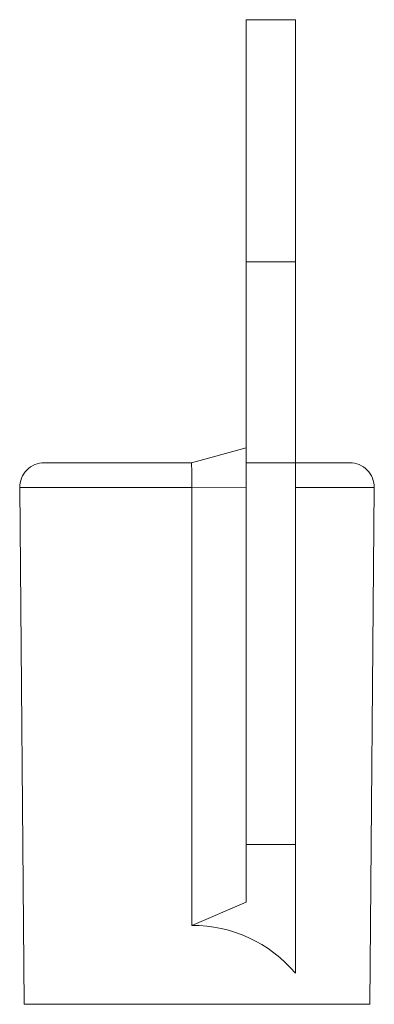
# Paper-space layout '_Right' of a CAD drawing. Header units: inches. Extents: x -0.36 to 0.36, y -1 to 1.
import ezdxf

# ---------------------------------------------------------------- set-up
doc = ezdxf.new("R2010")
doc.units = ezdxf.units.IN
doc.header["$MEASUREMENT"] = 0

psp = doc.layouts.new('_Right')

# ---------------------------------------------------------------- linework, layer by layer
at = {"color": 7, "linetype": 'Continuous', "lineweight": 15}
for p, q in [((0.2, 1), (0.1, 1)), ((0.1, 1), (0.1, -0.7923)), ((0.2, 1), (0.2, -0.937)), ((0.1, 0.5079), (0.2, 0.5079)), ((0.1, 0.1305), (-0.0114, 0.1)), ((-0.3104, 0.1), (-0.0112, 0.1)), ((0.1, 0.1), (0.3104, 0.1)), ((-0.3604, 0.0496), (-0.3513, -1)), ((0.1, 0.0493), (-0.0105, 0.0496)), ((-0.0105, -0.8399), (-0.0105, 0.0496)), ((0.3513, -1), (0.3604, 0.0496)), ((0.1, -0.6754), (0.2, -0.6754)), ((0.1, -0.7923), (-0.0105, -0.8399)), ((-0.3513, -1), (0.3513, -1))]:
    psp.add_line(p, q, dxfattribs=at)
at = {"color": 125, "linetype": 'Continuous', "lineweight": 15}
for p, q in [((-0.0105, 0.0496), (-0.3604, 0.0496)), ((0.3604, 0.0496), (0.2, 0.0496))]:
    psp.add_line(p, q, dxfattribs=at)
at = {"color": 7, "linetype": 'Continuous', "lineweight": 15}
for centre, radius, start, end in [((-0.3104, 0.05), 0.05, 90, 180.4999), ((0.3104, 0.05), 0.05, 359.5, 90), ((-0.0083, -1.1118), 0.2719, 39.9961, 90.4749)]:
    psp.add_arc(centre, radius, start, end, dxfattribs=at)
psp.add_open_spline([(-0.0105, 0.0496), (-0.0105, 0.0511), (-0.0105, 0.0541), (-0.0105, 0.0586), (-0.0106, 0.0631), (-0.0106, 0.0674), (-0.0106, 0.0717), (-0.0106, 0.0757), (-0.0107, 0.0796), (-0.0107, 0.0832), (-0.0108, 0.0865), (-0.0108, 0.0896), (-0.0109, 0.0923), (-0.011, 0.0946), (-0.0111, 0.0965), (-0.0111, 0.0981), (-0.0112, 0.0992), (-0.0113, 0.0999), (-0.0114, 0.1), (-0.0114, 0.1)], degree=3, knots=[0, 0, 0, 0, 0.0574045, 0.1149823, 0.1727344, 0.2306617, 0.2887653, 0.3470461, 0.4055048, 0.4641422, 0.522959, 0.5819558, 0.6411329, 0.7004909, 0.7600299, 0.8197502, 0.8796519, 0.9397352, 1, 1, 1, 1], dxfattribs=at)

doc.saveas('drawing.dxf')
